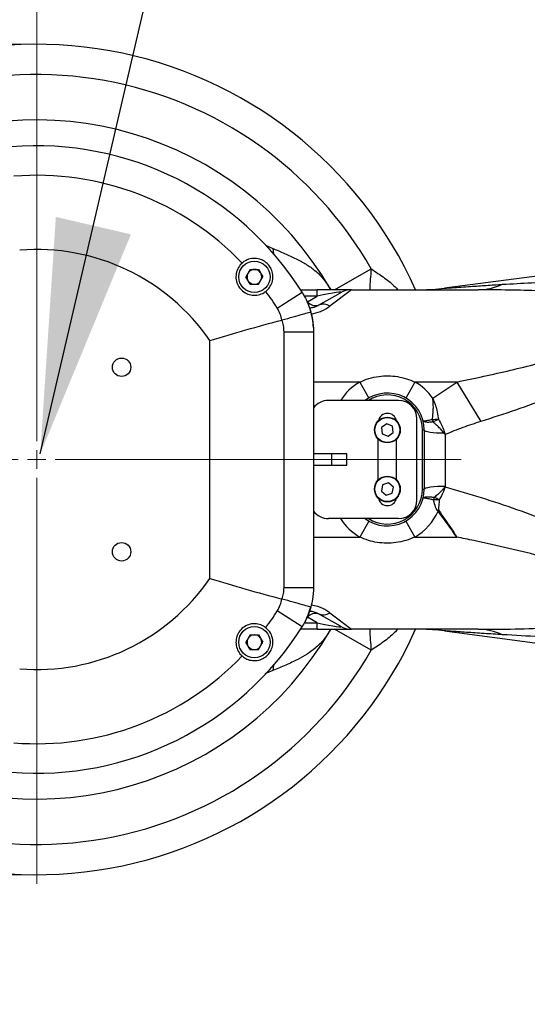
# Model space of a CAD drawing. Header units: millimetres. Extents: x -7 to 844, y 0 to 594.
# Tile 6 of 137: x 183 to 194, y 300 to 320. Entities that reach past the tile are written whole.
import ezdxf

# ---------------------------------------------------------------- set-up
doc = ezdxf.new("R2010")
doc.units = ezdxf.units.MM
doc.styles.add('SLDTEXTSTYLE2', font='HYSWLONGFANGSONG.TTF', dxfattribs={"bigfont": 'bigfont'})
doc.styles.add('SLDTEXTSTYLE3', font='HYSWLONGFANGSONG.TTF')
doc.styles.get("Standard").update_dxf_attribs({"font": 'HYSWLONGFANGSONG.TTF'})
doc.dimstyles.new('SLDDIMSTYLE0', dxfattribs={"dimtxt": 0.18, "dimasz": 4.884615, "dimexe": 0, "dimexo": 0.0625, "dimgap": 0, "dimtad": 0, "dimtih": 1, "dimtoh": 1, "dimdec": 0, "dimrnd": 1e-09, "dimzin": 0, "dimdsep": 46, "dimtxsty": 'Standard', "dimsah": 1, "dimcen": 0.09, "dimadec": 0, "dimazin": 0, "dimtfac": 4.884615, "dimtdec": 0, "dimtofl": 0, "dimtmove": 0, "dimatfit": 3, "dimfxl": 1, "dimfrac": 2, "dimtolj": 1, "dimtzin": 0, "dimarcsym": 0})
doc.dimstyles.new('SLDDIMSTYLE1', dxfattribs={"dimtxt": 9.875366, "dimasz": 4.884615, "dimexe": 0, "dimexo": 0.0625, "dimgap": 2.468842, "dimtad": 2, "dimlfac": 13, "dimrnd": 1e-09, "dimzin": 12, "dimdsep": 46, "dimtxsty": 'SLDTEXTSTYLE3', "dimsah": 1, "dimcen": 0.09, "dimadec": 0, "dimazin": 3, "dimtfac": 1, "dimtdec": 3, "dimtofl": 0, "dimtmove": 0, "dimatfit": 3, "dimfxl": 1, "dimfrac": 2, "dimtolj": 1, "dimtzin": 12, "dimarcsym": 0})
doc.dimstyles.new('SLDDIMSTYLE13', dxfattribs={"dimtxt": 9.875366, "dimasz": 4.884615, "dimexe": 0, "dimexo": 0.0625, "dimgap": 2.468842, "dimtad": 0, "dimtih": 1, "dimtoh": 1, "dimlfac": 5, "dimrnd": 1e-09, "dimzin": 12, "dimdsep": 46, "dimtxsty": 'SLDTEXTSTYLE3', "dimblk1": 'NONE', "dimblk2": 'NONE', "dimsah": 1, "dimcen": 0, "dimadec": 0, "dimazin": 3, "dimtfac": 1, "dimtdec": 3, "dimtofl": 0, "dimtmove": 0, "dimatfit": 3, "dimldrblk": 'NONE', "dimfxl": 1, "dimfrac": 2, "dimtolj": 1, "dimtzin": 12, "dimarcsym": 0})
doc.dimstyles.new('SLDDIMSTYLE14', dxfattribs={"dimtxt": 9.875366, "dimasz": 4.884615, "dimexe": 0, "dimexo": 0.0625, "dimgap": 2.468842, "dimtad": 0, "dimtih": 1, "dimtoh": 1, "dimlfac": 5, "dimrnd": 1e-09, "dimzin": 12, "dimdsep": 46, "dimtxsty": 'SLDTEXTSTYLE3', "dimblk1": 'NONE', "dimblk2": 'NONE', "dimsah": 1, "dimcen": 0, "dimadec": 0, "dimazin": 3, "dimtfac": 1, "dimtdec": 3, "dimtmove": 0, "dimatfit": 3, "dimldrblk": 'NONE', "dimfxl": 1, "dimfrac": 2, "dimtolj": 1, "dimtzin": 12, "dimarcsym": 0})
doc.dimstyles.new('SLDDIMSTYLE15', dxfattribs={"dimtxt": 9.875366, "dimasz": 4.884615, "dimexe": 0, "dimexo": 0.0625, "dimgap": 2.468842, "dimtad": 0, "dimtih": 1, "dimtoh": 1, "dimlfac": 5, "dimrnd": 1e-09, "dimzin": 12, "dimdsep": 46, "dimtxsty": 'SLDTEXTSTYLE3', "dimblk1": 'NONE', "dimblk2": 'NONE', "dimsah": 1, "dimcen": 0, "dimadec": 0, "dimazin": 3, "dimtfac": 1, "dimtdec": 3, "dimtmove": 0, "dimatfit": 3, "dimldrblk": 'NONE', "dimfxl": 1, "dimfrac": 2, "dimtolj": 1, "dimtzin": 12, "dimarcsym": 0})
doc.dimstyles.new('SLDDIMSTYLE2', dxfattribs={"dimtxt": 8.4646, "dimasz": 4.884615, "dimexe": 0, "dimexo": 0.0625, "dimgap": 2.11615, "dimtad": 2, "dimlfac": 13, "dimrnd": 1e-09, "dimzin": 12, "dimdsep": 46, "dimtxsty": 'SLDTEXTSTYLE3', "dimsah": 1, "dimcen": 0.09, "dimadec": 0, "dimazin": 3, "dimtfac": 1, "dimtdec": 3, "dimtofl": 0, "dimtmove": 0, "dimatfit": 3, "dimfxl": 1, "dimfrac": 2, "dimtolj": 1, "dimtzin": 12, "dimarcsym": 0})
doc.dimstyles.new('SLDDIMSTYLE8', dxfattribs={"dimtxt": 9.875366, "dimasz": 4.884615, "dimexe": 0, "dimexo": 0.0625, "dimgap": 2.468842, "dimtad": 0, "dimtih": 1, "dimtoh": 1, "dimlfac": 3, "dimrnd": 1e-09, "dimzin": 12, "dimdsep": 46, "dimtxsty": 'SLDTEXTSTYLE3', "dimblk1": 'NONE', "dimblk2": 'NONE', "dimsah": 1, "dimcen": 0, "dimadec": 0, "dimazin": 3, "dimtol": 1, "dimtp": 0.015, "dimtfac": 1, "dimtdec": 3, "dimtmove": 0, "dimatfit": 3, "dimldrblk": 'NONE', "dimfxl": 1, "dimfrac": 2, "dimtolj": 1, "dimtzin": 12, "dimarcsym": 0})

# ---------------------------------------------------------------- blocks, each defined once
blk = doc.blocks.new('_D_1')
at = {"color": 7, "linetype": 'Continuous', "lineweight": 18}
for p, q in [((280.678, 393.721), (61.134, 393.721)), ((62.134, 126.875), (62.134, 393.721)), ((197.046, 126.875), (61.134, 126.875))]:
    blk.add_line(p, q, dxfattribs=at)
for points in [[(62.134, 393.721), (61.382, 388.836), (62.885, 388.836)], [(62.134, 126.875), (62.885, 131.759), (61.382, 131.759)]]:
    blk.add_solid(points, dxfattribs=at)
at = {"color": 7, "linetype": 'Continuous', "lineweight": 18, "insert": (50.196, 251.655), "char_height": 9.2604, "attachment_point": 1, "rotation": 90, "style": 'SLDTEXTSTYLE3'}
blk.add_mtext('3469', dxfattribs=at)
blk = doc.blocks.new('_D_6')
at = {"color": 7, "linetype": 'Continuous', "lineweight": 18}
for p, q in [((280.678, 393.721), (82.321, 393.721)), ((83.321, 393.721), (83.321, 158.336)), ((275.155, 158.336), (82.321, 158.336))]:
    blk.add_line(p, q, dxfattribs=at)
for points in [[(83.321, 393.721), (82.569, 388.836), (84.072, 388.836)], [(83.321, 158.336), (84.072, 163.221), (82.569, 163.221)]]:
    blk.add_solid(points, dxfattribs=at)
at = {"color": 7, "linetype": 'Continuous', "lineweight": 18, "insert": (71.383, 267.385), "char_height": 9.2604, "attachment_point": 1, "rotation": 90, "style": 'SLDTEXTSTYLE3'}
blk.add_mtext('3060', dxfattribs=at)
blk = doc.blocks.new('_D_8')
at = {"color": 7, "linetype": 'Continuous', "lineweight": 18}
for p, q in [((183.755, 319.605), (152.281, 319.605)), ((153.281, 319.605), (153.281, 302.298)), ((183.755, 302.298), (152.281, 302.298))]:
    blk.add_line(p, q, dxfattribs=at)
for points in [[(153.281, 319.605), (152.53, 314.721), (154.033, 314.721)], [(153.281, 302.298), (154.033, 307.182), (152.53, 307.182)]]:
    blk.add_solid(points, dxfattribs=at)
at = {"color": 7, "linetype": 'Continuous', "lineweight": 18, "char_height": 7.9375, "attachment_point": 1, "rotation": 90, "style": 'SLDTEXTSTYLE3'}
for s, insert in [('225', (143.049, 310.373)), ('%%c', (143.049, 300.417))]:
    blk.add_mtext(s, dxfattribs=dict(at, insert=insert))
blk = doc.blocks.new('_D_9')
at = {"color": 7, "linetype": 'Continuous', "lineweight": 18}
for p, q in [((164.678, 317.798), (164.678, 341.625)), ((183.755, 319.798), (183.755, 341.625)), ((164.678, 340.625), (183.755, 340.625))]:
    blk.add_line(p, q, dxfattribs=at)
for points in [[(164.678, 340.625), (169.562, 339.873), (169.562, 341.376)], [(183.755, 340.625), (178.87, 341.376), (178.87, 339.873)]]:
    blk.add_solid(points, dxfattribs=at)
at = {"color": 7, "linetype": 'Continuous', "lineweight": 18, "insert": (168.66, 350.857), "char_height": 7.9375, "attachment_point": 1, "style": 'SLDTEXTSTYLE3'}
blk.add_mtext('248', dxfattribs=at)
blk = doc.blocks.new('_D_10')
at = {"color": 7, "linetype": 'Continuous', "lineweight": 18}
for p, q in [((183.755, 319.798), (183.755, 341.625)), ((280.678, 300.759), (280.678, 341.625)), ((183.755, 340.625), (280.678, 340.625))]:
    blk.add_line(p, q, dxfattribs=at)
for points in [[(183.755, 340.625), (188.639, 339.873), (188.639, 341.376)], [(280.678, 340.625), (275.793, 341.376), (275.793, 339.873)]]:
    blk.add_solid(points, dxfattribs=at)
at = {"color": 7, "linetype": 'Continuous', "lineweight": 18, "insert": (224.808, 350.857), "char_height": 7.9375, "attachment_point": 1, "style": 'SLDTEXTSTYLE3'}
blk.add_mtext('1260', dxfattribs=at)
blk = doc.blocks.new('SW_CENTERMARKSYMBOL_0')
at = {"color": 0, "linetype": 'Continuous', "lineweight": 18}
for p, q in [((0, 0.385), (0, 8.846)), ((-0.385, 0), (-8.846, 0)), ((0, 0), (-0.192, 0)), ((0, 0), (0, 0.192)), ((0, 0), (0, -0.192)), ((0, 0), (0.192, 0)), ((0.385, 0), (8.846, 0)), ((0, -0.385), (0, -8.846))]:
    blk.add_line(p, q, dxfattribs=at)
blk = doc.blocks.new('_D_28')
at = {"color": 7, "linetype": 'Continuous', "lineweight": 18}
blk.add_line((754.604, 285.289), (748.254, 285.289), dxfattribs=at)
at = {"color": 7, "linetype": 'Continuous', "lineweight": 18, "char_height": 9.2604, "attachment_point": 1}
for s, insert, style in [('10H7深15', (669.173, 320.457), 'SLDTEXTSTYLE2'), ('%%c', (657.557, 320.457), 'SLDTEXTSTYLE3'), ('Depth 15', (665.328, 308.23), 'SLDTEXTSTYLE3')]:
    blk.add_mtext(s, dxfattribs=dict(at, insert=insert, style=style))
blk = doc.blocks.new('_None')
blk = doc.blocks.new('_D_45')
at = {"color": 7, "linetype": 'Continuous', "lineweight": 18}
blk.add_line((521.285, 333.673), (471.743, 333.673), dxfattribs=at)
at = {"color": 7, "linetype": 'Continuous', "lineweight": 18, "char_height": 9.2604, "attachment_point": 1}
for s, insert, style in [('H8通', (502.411, 345.611), 'SLDTEXTSTYLE2'), ('%%c', (482.152, 345.611), 'SLDTEXTSTYLE3'), ('2-', (471.743, 345.611), 'SLDTEXTSTYLE3'), ('30', (493.768, 345.611), 'SLDTEXTSTYLE3')]:
    blk.add_mtext(s, dxfattribs=dict(at, insert=insert, style=style))
blk = doc.blocks.new('_D_46')
at = {"color": 7, "linetype": 'Continuous', "lineweight": 18}
blk.add_line((688.896, 334.435), (722.792, 334.435), dxfattribs=at)
at = {"color": 7, "linetype": 'Continuous', "lineweight": 18, "attachment_point": 1}
for s, insert, char_height, style in [('通', (714.149, 346.373), 9.26, 'SLDTEXTSTYLE2'), ('8-', (690.483, 346.373), 9.2604, 'SLDTEXTSTYLE3'), ('M20', (700.893, 346.373), 9.2604, 'SLDTEXTSTYLE3')]:
    blk.add_mtext(s, dxfattribs=dict(at, insert=insert, char_height=char_height, style=style))
blk = doc.blocks.new('_D_55')
at = {"color": 7, "linetype": 'Continuous', "lineweight": 18}
blk.add_line((512.91, 531.632), (472.011, 531.632), dxfattribs=at)
at = {"color": 7, "linetype": 'Continuous', "lineweight": 18, "attachment_point": 1}
for s, insert, char_height, style in [('通', (502.68, 543.569), 9.26, 'SLDTEXTSTYLE2'), ('%%c', (482.421, 543.569), 9.2604, 'SLDTEXTSTYLE3'), ('8-', (472.011, 543.569), 9.2604, 'SLDTEXTSTYLE3'), ('22', (494.037, 543.569), 9.2604, 'SLDTEXTSTYLE3')]:
    blk.add_mtext(s, dxfattribs=dict(at, insert=insert, char_height=char_height, style=style))

msp = doc.modelspace()

# ---------------------------------------------------------------- linework, layer by layer
at = {"color": 8, "linetype": 'Continuous', "lineweight": 25}
for p, q in [((188.536583, 315.408919), (188.677872, 315.349874)), ((188.677872, 315.349874), (188.687869, 315.242693)), ((189.961318, 314.489984), (190.724547, 314.925101)), ((189.598033, 314.354803), (189.334925, 314.354803)), ((189.391433, 314.24055), (189.400142, 314.24055)), ((189.400142, 314.220555), (189.400142, 314.24055)), ((190.486633, 312.566907), (189.523811, 312.566907)), ((189.908426, 310.836138), (189.908426, 311.066907)), ((189.523811, 309.336138), (190.486633, 309.336138)), ((189.334925, 307.548242), (189.598033, 307.548242)), ((190.724547, 306.977944), (189.961318, 307.413061)), ((188.687869, 306.660352), (188.677872, 306.553171)), ((188.677872, 306.553171), (188.508969, 306.482584))]:
    msp.add_line(p, q, dxfattribs=at)
at = {"color": 7, "linetype": 'Continuous', "lineweight": 25}
for p, q in [((197.774823, 315.249598), (192.254935, 314.522891)), ((188.20459, 314.912649), (188.115767, 314.758803)), ((188.20459, 314.912649), (188.379251, 314.912649)), ((188.379251, 314.912649), (188.468074, 314.758803)), ((188.20459, 314.604957), (188.115767, 314.758803)), ((188.20459, 314.604957), (188.379251, 314.604957)), ((188.379251, 314.604957), (188.468074, 314.758803)), ((188.76709, 314.108585), (189.287125, 314.436122)), ((189.252832, 314.489984), (189.598033, 314.489984)), ((189.598033, 314.354803), (189.598033, 314.489984)), ((190.313653, 314.489984), (189.598033, 314.489984)), ((189.630911, 314.167203), (190.082884, 314.42815)), ((190.313653, 314.489984), (189.861681, 314.146633)), ((189.877421, 314.500277), (189.877862, 314.49951)), ((190.313653, 314.489984), (192.957229, 314.489984)), ((189.400142, 314.24055), (189.598033, 314.354803)), ((188.865462, 313.859204), (188.866509, 313.859488)), ((188.909225, 308.286829), (188.909225, 313.616216)), ((188.909225, 313.616216), (189.523811, 313.616216)), ((189.523811, 313.616216), (189.523811, 308.286829)), ((187.362776, 308.473058), (187.362776, 313.429987)), ((190.486633, 312.566907), (190.678513, 312.233574)), ((191.637912, 312.566907), (191.446032, 312.233574)), ((192.508592, 312.566907), (191.637912, 312.566907)), ((192.008337, 312.227454), (192.508592, 312.566907)), ((192.508592, 312.566907), (193.010616, 311.743848)), ((191.294256, 312.182292), (189.832718, 312.182292)), ((191.678872, 310.105369), (191.678872, 311.797676)), ((191.048249, 311.69847), (190.941324, 311.620544)), ((190.941324, 311.620544), (190.955348, 311.488981)), ((191.169197, 311.644833), (191.048249, 311.69847)), ((191.183221, 311.51327), (191.169197, 311.644833)), ((191.793042, 311.566907), (191.831503, 311.566907)), ((191.793042, 310.336138), (191.793042, 311.566907)), ((191.831503, 311.566907), (191.831503, 310.336138)), ((190.871179, 310.525792), (190.871179, 311.377253)), ((190.955348, 311.488981), (191.076296, 311.435345)), ((191.076296, 311.435345), (191.183221, 311.51327)), ((191.255795, 310.523313), (191.255795, 311.379732)), ((192.266321, 311.470795), (192.266321, 310.395483)), ((190.217333, 311.066907), (189.523811, 311.066907)), ((190.217333, 310.836138), (190.217333, 311.066907)), ((189.523811, 310.836138), (190.217333, 310.836138)), ((190.962963, 310.423561), (190.936907, 310.293845)), ((190.936907, 310.293845), (191.036217, 310.206421)), ((191.088328, 310.465855), (190.962963, 310.423561)), ((191.187638, 310.378431), (191.088328, 310.465855)), ((191.161582, 310.248714), (191.187638, 310.378431)), ((191.793042, 310.336138), (191.831503, 310.336138)), ((192.266321, 310.395483), (192.266206, 310.380737)), ((191.036217, 310.206421), (191.161582, 310.248714)), ((192.134385, 309.885701), (192.119771, 309.874557)), ((191.294256, 309.720753), (189.832718, 309.720753)), ((190.678513, 309.669471), (190.486633, 309.336138)), ((191.446032, 309.669471), (191.637912, 309.336138)), ((191.637912, 309.336138), (192.508592, 309.336138)), ((188.909225, 308.286829), (189.523811, 308.286829)), ((188.866509, 308.043557), (188.865462, 308.043841)), ((189.287125, 307.466923), (188.76709, 307.79446)), ((189.598033, 307.548242), (189.400142, 307.662495)), ((190.082884, 307.474895), (189.630911, 307.735842)), ((189.861681, 307.756412), (190.313653, 307.413061)), ((189.598033, 307.413061), (189.598033, 307.548242)), ((188.20459, 307.298088), (188.115767, 307.144242)), ((188.20459, 307.298088), (188.379251, 307.298088)), ((188.379251, 307.298088), (188.468074, 307.144242)), ((189.598033, 307.413061), (189.252832, 307.413061)), ((189.598033, 307.413061), (190.313653, 307.413061)), ((192.957229, 307.413061), (190.313653, 307.413061)), ((192.254935, 307.380154), (197.774823, 306.653447)), ((188.20459, 306.990396), (188.115767, 307.144242)), ((188.379251, 306.990396), (188.468074, 307.144242)), ((188.20459, 306.990396), (188.379251, 306.990396))]:
    msp.add_line(p, q, dxfattribs=at)
at = {"color": 7, "linetype": 'Continuous', "lineweight": 25, "flags": 128}
for points in [[(191.831503, 311.566907), (191.839473, 311.554785), (191.863053, 311.543165), (191.901264, 311.532529), (191.952525, 311.523318), (192.014709, 311.515913), (192.085241, 311.510622), (192.161197, 311.507663), (192.239428, 311.50716)], [(191.831503, 310.336138), (191.840172, 310.348774), (191.865786, 310.360841), (191.907193, 310.371795), (191.962524, 310.381141), (192.029287, 310.388458), (192.104471, 310.393418), (192.184687, 310.395795), (192.266321, 310.395483)]]:
    msp.add_lwpolyline(points, dxfattribs=at)
at = {"color": 7, "linetype": 'Continuous', "lineweight": 25}
for centre, radius in [((188.29192, 314.758803), 0.326923), ((185.523811, 312.874599), 0.192308), ((191.062273, 311.566907), 0.269231), ((191.062273, 311.566907), 0.261538), ((191.062273, 310.336138), 0.269231), ((191.062273, 310.336138), 0.261538), ((185.523811, 309.028446), 0.192308), ((188.29192, 307.144242), 0.326923)]:
    msp.add_circle(centre, radius, dxfattribs=at)
at = {"color": 7, "linetype": 'Continuous', "lineweight": 18}
msp.add_arc((280.677657, 210.182292), 183.538462, 30, 171.45435339, dxfattribs=at)
at = {"color": 7, "linetype": 'Continuous', "lineweight": 25}
for centre, radius, start, end in [((183.75458, 310.951523), 8.653846, 24.1350556, 135.5610791), ((183.75458, 310.951523), 7.076923, 30.0962731, 117.1299979), ((183.75458, 310.951523), 6.538462, 32.2042275, 94.6350157), ((183.75458, 310.951523), 5.923876, 43.7209001, 94.6350157), ((183.75458, 310.951523), 4.377427, 34.4851164, 94.6350157), ((188.29192, 314.758803), 0.153846, 157.4320201, 202.5679799), ((188.29192, 314.758803), 0.153846, 90, 142.5679799), ((188.29192, 314.758803), 0.153846, 37.4320201, 90), ((188.29192, 314.758803), 0.153846, 337.4320201, 22.5679799), ((188.29192, 314.758803), 0.153846, 217.4320201, 270), ((188.29192, 314.758803), 0.153846, 270, 322.5679799), ((192.950185, 315.692394), 1.202431, 270.335651, 295.047259), ((183.75458, 310.951523), 5.923876, 32.2042275, 36.2790999), ((190.313653, 314.028446), 0.461538, 90, 120), ((191.75289, 318.336138), 3.846154, 270.0000049, 277.5026656), ((189.571036, 314.378523), 0.219639, 218.9160434, 285.8195669), ((189.728263, 313.954613), 0.23382, 55.2081067, 114.604637), ((187.985349, 313.616216), 1.538462, 3.3358245, 16.6354753), ((191.062273, 311.566907), 1.153846, 34.9229452, 60.0735651), ((189.832718, 311.797676), 0.384615, 90, 143.432707), ((191.062273, 311.566907), 0.769231, 0, 126.8698976), ((191.062273, 311.566907), 0.730769, 0, 122.6368975), ((191.294256, 311.797676), 0.384615, 0, 90), ((191.063487, 311.720753), 0.192308, 11.0843027, 168.0110931), ((191.920238, 314.171216), 2.385146, 271.8606303, 274.9530723), ((192.437972, 311.870224), 0.448028, 190.6627054, 197.668381), ((191.181546, 313.445718), 1.901911, 295.8589258, 299.780016), ((191.865469, 312.841314), 1.385573, 285.6580307, 286.2760737), ((191.062273, 310.336138), 0.769231, 233.1301024, 0), ((191.062273, 310.336138), 0.730769, 237.3631025, 0), ((191.063487, 310.182292), 0.192308, 191.9888224, 348.9157813), ((191.294256, 310.105369), 0.384615, 270, 0), ((192.535812, 310.010061), 0.521171, 162.7216334, 168.9467399), ((192.04952, 307.814998), 2.295121, 87.6833944, 90.6294133), ((191.295329, 308.674426), 1.665287, 59.4294512, 63.5083641), ((189.832718, 310.105369), 0.384615, 216.567293, 270), ((191.062273, 310.336138), 1.153846, 299.9264349, 336.4195036), ((183.75458, 310.951523), 4.377427, 265.3649843, 325.5148836), ((187.985349, 308.286829), 1.538462, 331.3092928, 344.7270731), ((183.75458, 310.951523), 5.923876, 323.7209001, 327.7957725), ((189.571036, 307.524522), 0.219639, 74.1804331, 141.0839566), ((189.728263, 307.948432), 0.23382, 245.395363, 304.7918933), ((183.75458, 310.951523), 6.538462, 265.3649843, 327.7957725), ((190.313653, 307.874599), 0.461538, 240, 270), ((183.75458, 310.951523), 8.653846, 224.4389209, 335.8649444), ((183.75458, 310.951523), 7.076923, 242.8700021, 329.9037269), ((188.29192, 307.144242), 0.153846, 90, 142.5679799), ((188.29192, 307.144242), 0.153846, 37.4320201, 90), ((191.75289, 303.566907), 3.846154, 82.499751, 89.9999951), ((192.950185, 306.210651), 1.202431, 64.952741, 89.664349), ((188.29192, 307.144242), 0.153846, 157.4320201, 202.5679799), ((188.29192, 307.144242), 0.153846, 217.4320201, 270), ((188.29192, 307.144242), 0.153846, 270, 322.5679799), ((188.29192, 307.144242), 0.153846, 337.4320201, 22.5679799), ((183.75458, 310.951523), 5.923876, 265.3649843, 316.2790999)]:
    msp.add_arc(centre, radius, start, end, dxfattribs=at)
at = {"color": 8, "linetype": 'Continuous', "lineweight": 25}
for centre, radius, start, end in [((183.75458, 310.951523), 8.023077, 29.687468, 130.0519197), ((197.374656, 314.272834), 6.68202, 174.3981383, 178.1376941), ((191.062273, 311.566907), 1.153846, 119.9264349, 147.7690474), ((191.062273, 310.336138), 1.153846, 212.2309526, 240.0735651), ((197.374656, 307.630211), 6.68202, 181.8623059, 185.6018617), ((183.75458, 310.951523), 8.023077, 229.9480803, 330.312532)]:
    msp.add_arc(centre, radius, start, end, dxfattribs=at)
at = {"color": 7, "linetype": 'Continuous', "lineweight": 25}
for centre, major_axis, start_param, end_param in [((188.467499, 314.028446), (1.625185, 0.409116), 6.164438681, 7.076176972), ((188.467499, 307.874599), (1.625185, -0.409116), 5.490193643, 6.401931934)]:
    msp.add_ellipse(centre, major_axis=major_axis, ratio=0.033918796, start_param=start_param, end_param=end_param, dxfattribs=at)
for points, knots in [([(188.677872, 315.349874), (188.707626, 315.3374), (188.820554, 315.290054), (189.014082, 315.206768), (189.242336, 315.097429), (189.446783, 314.976359), (189.617903, 314.839692), (189.762968, 314.682372), (189.839061, 314.561308), (189.877421, 314.500277)], [0, 0, 0, 0, 0.058849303, 0.223349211, 0.3900942, 0.545030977, 0.70275022, 0.850149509, 1, 1, 1, 1]), ([(188.035854, 315.045786), (188.03081, 315.041129), (187.993447, 315.006631), (187.937755, 314.927328), (187.90169, 314.798295), (187.911093, 314.665557), (187.957206, 314.559692), (188.028417, 314.472085), (188.121402, 314.40601), (188.246349, 314.369645), (188.376086, 314.376332), (188.471393, 314.413845), (188.517957, 314.447922), (188.530078, 314.456793)], [0, 0, 0, 0, 0.017667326, 0.130866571, 0.242900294, 0.353007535, 0.461418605, 0.528370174, 0.635926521, 0.743459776, 0.851646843, 0.961381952, 1, 1, 1, 1]), ([(188.530078, 314.456793), (188.537302, 314.462764), (188.574142, 314.493216), (188.629709, 314.563203), (188.674821, 314.676906), (188.681194, 314.798979), (188.650139, 314.912226), (188.594097, 315.00382), (188.521194, 315.072734), (188.424221, 315.126121), (188.305288, 315.150942), (188.168917, 315.132195), (188.079061, 315.083576), (188.038817, 315.048377), (188.035854, 315.045786)], [0, 0, 0, 0, 0.022130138, 0.112863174, 0.21250004, 0.326287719, 0.41899296, 0.495256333, 0.571651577, 0.647110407, 0.759847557, 0.873881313, 0.990714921, 1, 1, 1, 1]), ([(193.459253, 314.603041), (193.66278, 314.615003), (194.069801, 314.638924), (194.665296, 314.651632), (195.244636, 314.64228), (195.725298, 314.604508), (196.084684, 314.548007), (196.332131, 314.490337), (196.538427, 314.420961), (196.728269, 314.323709), (196.85958, 314.206967), (196.931194, 314.061133), (196.934005, 313.916008), (196.874637, 313.762931), (196.78842, 313.631379), (196.656348, 313.48024), (196.449252, 313.296215), (196.161231, 313.090596), (195.723967, 312.828984), (195.155901, 312.53968), (194.453907, 312.240464), (193.736863, 311.976704), (193.252501, 311.821403), (193.010616, 311.743848)], [0, 0, 0, 0, 0.070535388, 0.141058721, 0.209375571, 0.277635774, 0.318046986, 0.347771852, 0.377532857, 0.407093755, 0.440308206, 0.459039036, 0.48723779, 0.507858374, 0.527833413, 0.547853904, 0.581019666, 0.623959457, 0.666974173, 0.749920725, 0.833169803, 0.916686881, 1, 1, 1, 1]), ([(189.287125, 314.436122), (189.332715, 314.355915), (189.4067, 314.225754), (189.450728, 314.082983), (189.467625, 314.028189)], [0, 0, 0, 0, 0.616209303, 1, 1, 1, 1]), ([(192.508592, 312.566907), (192.8828, 312.645731), (193.444656, 312.764081), (194.187696, 312.947536), (194.74117, 313.0986), (195.287979, 313.2687), (195.733461, 313.434365), (196.071753, 313.596131), (196.267323, 313.71772), (196.382617, 313.832082), (196.429767, 313.9206), (196.42813, 314.000574), (196.379341, 314.081811), (196.269684, 314.161384), (196.09831, 314.231651), (195.837563, 314.303654), (195.499142, 314.364753), (194.94568, 314.427512), (194.100573, 314.480821), (193.384116, 314.486563), (192.957229, 314.489984)], [0, 0, 0, 0, 0.139241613, 0.209064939, 0.278878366, 0.348515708, 0.418604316, 0.453457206, 0.489164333, 0.506751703, 0.521076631, 0.535512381, 0.547890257, 0.569660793, 0.597687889, 0.626490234, 0.679529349, 0.7326449, 0.84070187, 1, 1, 1, 1]), ([(188.866509, 313.859488), (188.856284, 313.901032), (188.834741, 313.988554), (188.79039, 314.067246), (188.76709, 314.108585)], [0, 0, 0, 0, 0.474662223, 1, 1, 1, 1]), ([(188.866509, 313.859488), (188.946918, 313.881914), (189.107735, 313.926766), (189.301571, 313.981033), (189.434167, 314.01836), (189.467406, 314.027948), (189.46762, 314.028183), (189.467625, 314.028189)], [0, 0, 0, 0, 0.244610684, 0.489223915, 0.733780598, 0.993616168, 1, 1, 1, 1]), ([(189.630911, 314.167203), (189.604585, 314.153482), (189.564207, 314.132436), (189.490804, 314.112843), (189.453651, 314.108714), (189.440807, 314.107286)], [0, 0, 0, 0, 0.5507154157, 0.8446699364, 1, 1, 1, 1]), ([(189.467625, 314.028189), (189.480985, 313.974543), (189.514618, 313.839487), (189.520354, 313.700185), (189.523811, 313.616216)], [0, 0, 0, 0, 0.3972117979, 1, 1, 1, 1]), ([(187.362776, 313.429987), (187.364834, 313.430626), (187.614868, 313.508207), (188.118096, 313.657678), (188.61556, 313.791819), (188.865462, 313.859204)], [0, 0, 0, 0, 0.004113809, 0.4997145, 1, 1, 1, 1]), ([(188.909225, 313.616216), (188.907274, 313.658292), (188.903425, 313.741314), (188.878001, 313.820266), (188.865462, 313.859204)], [0, 0, 0, 0, 0.506805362, 1, 1, 1, 1]), ([(190.486633, 312.566907), (190.550271, 312.593716), (190.679235, 312.648044), (190.880356, 312.687715), (191.080635, 312.699711), (191.272734, 312.683186), (191.461613, 312.641892), (191.578735, 312.592077), (191.637912, 312.566907)], [0, 0, 0, 0, 0.1739727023, 0.3525613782, 0.5142866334, 0.6792692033, 0.8379479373, 1, 1, 1, 1]), ([(191.99768, 311.787327), (191.99893, 311.794666), (192.008895, 311.853137), (192.018619, 311.941477), (192.021276, 312.040672), (192.019998, 312.094108), (192.018271, 312.127984), (192.016657, 312.151184), (192.014793, 312.172289), (192.013264, 312.187322), (192.012056, 312.198149), (192.011125, 312.206), (192.010092, 312.214337), (192.009188, 312.221261), (192.008491, 312.226338), (192.008337, 312.227454)], [0, 0, 0, 0, 0.051341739, 0.40906387, 0.605565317, 0.723084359, 0.769701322, 0.834193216, 0.879715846, 0.912323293, 0.935889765, 0.953021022, 0.965522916, 0.99241581, 1, 1, 1, 1]), ([(192.008337, 312.227454), (192.008807, 312.226407), (192.013052, 312.216938), (192.026328, 312.186365), (192.042462, 312.145477), (192.068296, 312.072326), (192.098605, 311.967809), (192.117973, 311.86451), (192.125229, 311.802965), (192.126171, 311.794976)], [0, 0, 0, 0, 0.007641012, 0.069090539, 0.221908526, 0.300180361, 0.585778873, 0.946231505, 1, 1, 1, 1]), ([(191.808092, 311.755241), (191.8081, 311.755213), (191.808609, 311.753546), (191.822203, 311.753963), (191.873593, 311.762239), (191.933646, 311.773818), (191.983421, 311.784319), (191.99768, 311.787327)], [0, 0, 0, 0, 0.005621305, 0.332769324, 0.54944478, 0.87093482, 1, 1, 1, 1]), ([(192.011078, 311.734244), (191.996508, 311.732471), (191.945646, 311.726279), (191.882965, 311.725105), (191.827334, 311.733841), (191.810541, 311.745946), (191.808138, 311.755065), (191.808092, 311.755241)], [0, 0, 0, 0, 0.129066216, 0.450549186, 0.667218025, 0.993561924, 1, 1, 1, 1]), ([(192.239428, 311.50716), (192.220868, 311.530457), (192.196751, 311.560727), (192.145522, 311.615391), (192.089053, 311.669557), (192.036258, 311.713355), (192.011078, 311.734244)], [0, 0, 0, 0, 0.278327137, 0.361633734, 0.695534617, 1, 1, 1, 1]), ([(192.126171, 311.794976), (192.155686, 311.740722), (192.20181, 311.655939), (192.238679, 311.558875), (192.251453, 311.518655), (192.253798, 311.511271)], [0, 0, 0, 0, 0.591989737, 0.925104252, 1, 1, 1, 1]), ([(193.010616, 311.743848), (192.884817, 311.70363), (192.632882, 311.623087), (192.388617, 311.521604), (192.266321, 311.470795)], [0, 0, 0, 0, 0.499331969, 1, 1, 1, 1]), ([(192.266321, 311.470795), (192.26578, 311.471528), (192.262199, 311.476385), (192.257334, 311.482973), (192.251266, 311.491178), (192.245893, 311.498437), (192.24179, 311.503973), (192.239428, 311.50716)], [0, 0, 0, 0, 0.060605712, 0.401449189, 0.544086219, 0.737524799, 1, 1, 1, 1]), ([(192.253798, 311.511271), (192.2577, 311.498675), (192.261882, 311.485179), (192.266044, 311.471694), (192.266321, 311.470795)], [0, 0, 0, 0, 0.933327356, 1, 1, 1, 1]), ([(192.038159, 310.164857), (192.042532, 310.168283), (192.071917, 310.19131), (192.116681, 310.228185), (192.158346, 310.266056), (192.184948, 310.291629), (192.202835, 310.309511), (192.221647, 310.329384), (192.234592, 310.343631), (192.243637, 310.353893), (192.250023, 310.361302), (192.254566, 310.36666), (192.257816, 310.370538), (192.26105, 310.374432), (192.26375, 310.377717), (192.26569, 310.380103), (192.266206, 310.380737)], [0, 0, 0, 0, 0.052839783, 0.35509499, 0.548556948, 0.58692684, 0.706250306, 0.789716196, 0.84884645, 0.891059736, 0.92134374, 0.943139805, 0.958861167, 0.970217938, 0.992086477, 1, 1, 1, 1]), ([(192.266206, 310.380737), (192.265939, 310.379915), (192.262258, 310.368565), (192.249301, 310.330671), (192.214838, 310.243778), (192.174994, 310.16492), (192.145008, 310.11295), (192.142292, 310.108244)], [0, 0, 0, 0, 0.008689, 0.120062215, 0.40261688, 0.945908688, 1, 1, 1, 1]), ([(192.266206, 310.380737), (192.515821, 310.308292), (193.01512, 310.163382), (193.756659, 309.916962), (194.356695, 309.693007), (194.889836, 309.47272), (195.357676, 309.26135), (195.809987, 309.024642), (196.148314, 308.817896), (196.381801, 308.655594), (196.57582, 308.4988), (196.75436, 308.320149), (196.875745, 308.146254), (196.936317, 307.968769), (196.927571, 307.824224), (196.857364, 307.700294), (196.761747, 307.608972), (196.616749, 307.517879), (196.393501, 307.428086), (196.086548, 307.352602), (195.616769, 307.285269), (195.000914, 307.247476), (194.237961, 307.254032), (193.718785, 307.284682), (193.459253, 307.300004)], [0, 0, 0, 0, 0.078687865, 0.157396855, 0.236039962, 0.271917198, 0.331506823, 0.391045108, 0.426565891, 0.45285072, 0.479170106, 0.505303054, 0.535506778, 0.552792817, 0.578982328, 0.598123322, 0.61729839, 0.636516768, 0.668731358, 0.710069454, 0.751473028, 0.834141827, 0.917088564, 1, 1, 1, 1]), ([(191.808092, 310.147804), (191.808138, 310.14798), (191.810541, 310.157099), (191.827325, 310.169211), (191.882988, 310.177921), (191.952721, 310.176727), (192.014184, 310.168188), (192.038159, 310.164857)], [0, 0, 0, 0, 0.005980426, 0.309126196, 0.510393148, 0.809023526, 1, 1, 1, 1]), ([(192.024308, 310.109981), (192.000765, 310.115022), (191.940406, 310.127944), (191.873619, 310.140797), (191.822194, 310.149086), (191.808609, 310.149499), (191.8081, 310.147832), (191.808092, 310.147804)], [0, 0, 0, 0, 0.19097402, 0.489611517, 0.690884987, 0.994778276, 1, 1, 1, 1]), ([(192.119771, 309.874557), (192.114614, 309.87906), (192.097813, 309.893732), (192.065409, 309.957242), (192.045975, 310.033612), (192.028778, 310.094227), (192.024308, 310.109981)], [0, 0, 0, 0, 0.07854162, 0.255866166, 0.806594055, 1, 1, 1, 1]), ([(192.142292, 310.108244), (192.141174, 310.091651), (192.137123, 310.031583), (192.130093, 309.962072), (192.126876, 309.902203), (192.132916, 309.888929), (192.134385, 309.885701)], [0, 0, 0, 0, 0.222762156, 0.806427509, 0.952926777, 1, 1, 1, 1]), ([(192.134385, 309.885701), (192.223204, 309.760026), (192.349731, 309.580995), (192.47073, 309.395264), (192.507275, 309.338194), (192.508592, 309.336138)], [0, 0, 0, 0, 0.69424181, 0.988985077, 1, 1, 1, 1]), ([(192.508592, 309.336138), (192.507208, 309.338168), (192.382505, 309.521084), (192.250405, 309.698807), (192.119771, 309.874557)], [0, 0, 0, 0, 0.0110996, 1, 1, 1, 1]), ([(191.637912, 309.336138), (191.574274, 309.309329), (191.44531, 309.255001), (191.244189, 309.21533), (191.04391, 309.203334), (190.851811, 309.219859), (190.662932, 309.261153), (190.54581, 309.310968), (190.486633, 309.336138)], [0, 0, 0, 0, 0.173972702, 0.352561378, 0.514286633, 0.679269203, 0.837947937, 1, 1, 1, 1]), ([(192.957229, 307.413061), (193.212905, 307.413908), (193.724283, 307.415603), (194.484638, 307.441737), (195.101971, 307.490633), (195.57729, 307.551323), (195.856186, 307.605178), (196.067956, 307.662911), (196.220151, 307.719642), (196.340751, 307.787348), (196.415028, 307.869), (196.431558, 307.936563), (196.417191, 308.011994), (196.360976, 308.100204), (196.206707, 308.22818), (195.97014, 308.361989), (195.55562, 308.539012), (195.003686, 308.730614), (194.306434, 308.925351), (193.593476, 309.102958), (192.989992, 309.236958), (192.627707, 309.311597), (192.508592, 309.336138)], [0, 0, 0, 0, 0.095310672, 0.19063143, 0.285807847, 0.330794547, 0.375730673, 0.397812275, 0.419858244, 0.44400009, 0.458956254, 0.474064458, 0.480059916, 0.498126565, 0.520630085, 0.560792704, 0.601197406, 0.687984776, 0.774911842, 0.865307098, 0.95571454, 1, 1, 1, 1]), ([(187.362776, 308.473058), (187.364834, 308.472419), (187.614868, 308.394838), (188.118096, 308.245367), (188.61556, 308.111227), (188.865462, 308.043841)], [0, 0, 0, 0, 0.004113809, 0.4997145, 1, 1, 1, 1]), ([(188.865462, 308.043841), (188.878001, 308.082779), (188.903425, 308.161731), (188.907274, 308.244753), (188.909225, 308.286829)], [0, 0, 0, 0, 0.493194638, 1, 1, 1, 1]), ([(189.523811, 308.286829), (189.520354, 308.20286), (189.514618, 308.063558), (189.480985, 307.928502), (189.467625, 307.874856)], [0, 0, 0, 0, 0.602788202, 1, 1, 1, 1]), ([(188.76709, 307.79446), (188.79039, 307.835799), (188.834741, 307.914491), (188.856284, 308.002013), (188.866509, 308.043557)], [0, 0, 0, 0, 0.525337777, 1, 1, 1, 1]), ([(189.467625, 307.874856), (189.46762, 307.874862), (189.467406, 307.875097), (189.434167, 307.884685), (189.301571, 307.922012), (189.107735, 307.976279), (188.946918, 308.021131), (188.866509, 308.043557)], [0, 0, 0, 0, 0.006383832, 0.266219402, 0.510776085, 0.755389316, 1, 1, 1, 1]), ([(189.467625, 307.874856), (189.450728, 307.820062), (189.4067, 307.677291), (189.332715, 307.54713), (189.287125, 307.466923)], [0, 0, 0, 0, 0.383790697, 1, 1, 1, 1]), ([(189.440454, 307.794719), (189.449587, 307.794225), (189.473392, 307.792938), (189.530095, 307.780472), (189.573355, 307.764834), (189.61016, 307.747352), (189.621616, 307.740998), (189.630911, 307.735842)], [0, 0, 0, 0, 0.107116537, 0.27919515, 0.740610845, 0.789515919, 1, 1, 1, 1]), ([(188.530078, 307.446252), (188.497297, 307.467687), (188.427632, 307.51324), (188.299484, 307.536035), (188.168016, 307.516319), (188.051543, 307.453804), (187.963154, 307.357409), (187.91154, 307.23803), (187.901749, 307.108511), (187.935002, 306.982922), (187.989121, 306.901199), (188.028052, 306.864595), (188.035854, 306.857259)], [0, 0, 0, 0, 0.09998471, 0.212484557, 0.323152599, 0.431990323, 0.539617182, 0.646774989, 0.754167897, 0.86250397, 0.972443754, 1, 1, 1, 1]), ([(188.035854, 306.857259), (188.044861, 306.849675), (188.083349, 306.817265), (188.165094, 306.775086), (188.285874, 306.752622), (188.406938, 306.770197), (188.511793, 306.822634), (188.590141, 306.894527), (188.647593, 306.984972), (188.680981, 307.099244), (188.675009, 307.229024), (188.625298, 307.35502), (188.559742, 307.417831), (188.530078, 307.446252)], [0, 0, 0, 0, 0.027811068, 0.11884845, 0.219302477, 0.333922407, 0.424716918, 0.500454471, 0.576283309, 0.669102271, 0.785660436, 0.903013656, 1, 1, 1, 1]), ([(189.877421, 307.402768), (189.832382, 307.332061), (189.741271, 307.189025), (189.574684, 307.023901), (189.390887, 306.890966), (189.185358, 306.776543), (188.94599, 306.665937), (188.767712, 306.590956), (188.677872, 306.553171)], [0, 0, 0, 0, 0.174494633, 0.352990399, 0.498477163, 0.646276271, 0.821747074, 1, 1, 1, 1])]:
    msp.add_open_spline(points, degree=3, knots=knots, dxfattribs=at)
at = {"color": 8, "linetype": 'Continuous', "lineweight": 25}
for points, knots in [([(190.724547, 314.925101), (190.819959, 314.86304), (190.995916, 314.748589), (191.177733, 314.598524), (191.260459, 314.50983), (191.278969, 314.489984)], [0, 0, 0, 0, 0.479036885, 0.883433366, 1, 1, 1, 1]), ([(192.254935, 314.52289), (192.254928, 314.522889), (192.250048, 314.522558), (192.262229, 314.523386), (192.295117, 314.52562), (192.348766, 314.529261), (192.457869, 314.536641), (192.598383, 314.546112), (192.835366, 314.56197), (193.123432, 314.581087), (193.347155, 314.595713), (193.459253, 314.603041)], [0, 0, 0, 0, 0.000081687, 0.055998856, 0.071123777, 0.182395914, 0.220182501, 0.369093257, 0.52092046, 0.759954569, 1, 1, 1, 1]), ([(189.476457, 313.988186), (189.542573, 314.000622), (189.615889, 314.014413), (189.748104, 314.069268), (189.807346, 314.109622), (189.861681, 314.146633)], [0, 0, 0, 0, 0.4320325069, 0.4790736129, 1, 1, 1, 1]), ([(189.861681, 307.756412), (189.842817, 307.770004), (189.774754, 307.819047), (189.647716, 307.886359), (189.523223, 307.905539), (189.476005, 307.912813)], [0, 0, 0, 0, 0.192236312, 0.693627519, 1, 1, 1, 1]), ([(191.277528, 307.413061), (191.256578, 307.390335), (191.167295, 307.293485), (190.983586, 307.145552), (190.81088, 307.033805), (190.724547, 306.977944)], [0, 0, 0, 0, 0.132946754, 0.566569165, 1, 1, 1, 1]), ([(193.459253, 307.300004), (193.332127, 307.308318), (193.07731, 307.324985), (192.767693, 307.345585), (192.532537, 307.361364), (192.391671, 307.370877), (192.306458, 307.376655), (192.26353, 307.379571), (192.257953, 307.37995), (192.254935, 307.380155)], [0, 0, 0, 0, 0.27231011, 0.545834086, 0.680985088, 0.81836732, 0.897051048, 0.944286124, 1, 1, 1, 1])]:
    msp.add_open_spline(points, degree=3, knots=knots, dxfattribs=at)

# ---------------------------------------------------------------- block references
at = {"color": 7, "linetype": 'Continuous', "lineweight": 18}
msp.add_blockref('SW_CENTERMARKSYMBOL_0', (183.75458, 310.951523), dxfattribs=at)

# ---------------------------------------------------------------- dimensions: what is measured, and where the dimension line sits
for p1, text, dimstyle, picture, middle in [((3.286, 2.923341), '8-<>通', 'SLDDIMSTYLE15', '_D_55', (491.667114, 539.014431)), ((4.915706, 3.435323), '2-<>H8通', 'SLDDIMSTYLE13', '_D_45', (495.719839, 341.056069))]:
    dim = msp.add_diameter_dim_2p(p1=p1, p2=(0, 0), text=text, dimstyle=dimstyle, dxfattribs=at)
    dim.commit()
    dim.dimension.update_dxf_attribs({"geometry": picture, "text_midpoint": middle, "dimtype": 163})
for base, p1, p2, picture, middle in [((62.133651, 393.720753), (197.04622, 126.874599), (280.677657, 393.720753), '_D_1', (62.133651, 260.297676)), ((83.320663, 158.336138), (280.677657, 393.720753), (275.155012, 158.336138), '_D_6', (83.320663, 276.028446))]:
    dim = msp.add_linear_dim(base=base, p1=p1, p2=p2, angle=90, dimstyle='SLDDIMSTYLE1', dxfattribs=at)
    dim.commit()
    dim.dimension.update_dxf_attribs({"geometry": picture, "text_midpoint": middle, "dimtype": 160})
for base, p1, p2, picture, middle in [((183.75458, 340.624627), (164.677657, 317.797676), (183.75458, 319.797676), '_D_9', (174.216119, 340.624627)), ((280.677657, 340.624627), (183.75458, 319.797676), (280.677657, 300.759215), '_D_10', (232.216119, 340.624627))]:
    dim = msp.add_linear_dim(base=base, p1=p1, p2=p2, dimstyle='SLDDIMSTYLE2', dxfattribs=at)
    dim.commit()
    dim.dimension.update_dxf_attribs({"geometry": picture, "text_midpoint": middle, "dimtype": 160})
for p1, text, dimstyle, picture, middle in [((3.431977, 2.05165), '8-M20通', 'SLDDIMSTYLE14', '_D_46', (706.637658, 340.548883)), ((3.197717, 0.941065), '%%c10H7深15\\PDepth 15', 'SLDDIMSTYLE8', '_D_28', (680.650764, 308.580071))]:
    dim = msp.add_diameter_dim_2p(p1=p1, p2=(0, 0), text=text, dimstyle=dimstyle, override={"dimpost": '<>'}, dxfattribs=at)
    dim.commit()
    dim.dimension.update_dxf_attribs({"geometry": picture, "text_midpoint": middle, "dimtype": 163})
dim = msp.add_linear_dim(base=(153.281279, 302.297676), p1=(183.75458, 319.605369), p2=(183.75458, 302.297676), angle=90, text='%%c<>', dimstyle='SLDDIMSTYLE2', dxfattribs=at)
dim.commit()
dim.dimension.update_dxf_attribs({"geometry": '_D_8', "text_midpoint": (153.281279, 310.951523), "dimtype": 160})

# ---------------------------------------------------------------- leaders
msp.add_leader([(183.828819, 311.068987), (211.610727, 430.416568)], dimstyle='SLDDIMSTYLE0', dxfattribs=at)

doc.saveas('drawing.dxf')
